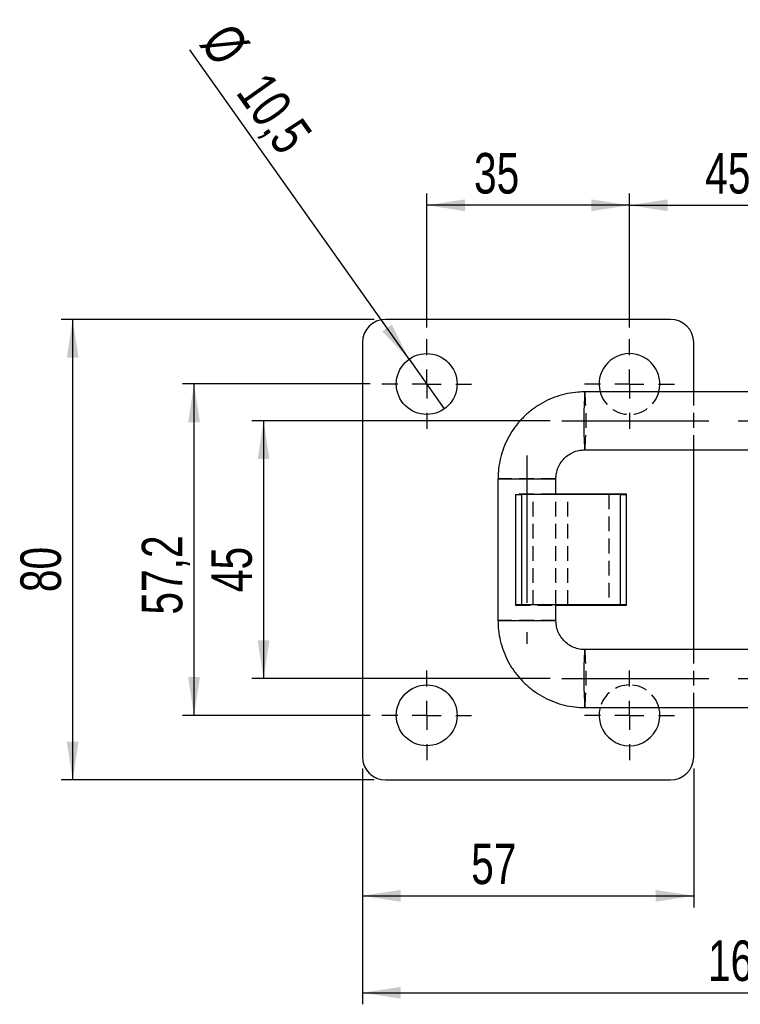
# Model space of a CAD drawing. Extents: x 44 to 838, y 191 to 555.
# Tile 1 of 12: x 44 to 168, y 191 to 361. Entities that reach past the tile are written whole.
import ezdxf

# ---------------------------------------------------------------- set-up
doc = ezdxf.new("R2010")
doc.units = 0
doc.header["$LTSCALE"] = 2
doc.linetypes.add('CENTERX2', pattern=[20.32, 12.7, -2.54, 2.54, -2.54])
doc.linetypes.add('HIDDEN', pattern=[1.905, 1.27, -0.635])
doc.layers.get('0').update_dxf_attribs({"linetype": 'CONTINUOUS'})
doc.styles.add('SLDTEXTSTYLE0', font='TXT', dxfattribs={"width": 0.75})
doc.dimstyles.new('SLDDIMSTYLE0', dxfattribs={"dimtxt": 7, "dimasz": 6.604, "dimexe": 0, "dimexo": 0.0625, "dimgap": 1.75, "dimtad": 1, "dimdec": 0, "dimrnd": 1e-09, "dimzin": 12, "dimtxsty": 'SLDTEXTSTYLE0', "dimsah": 1, "dimcen": 0.09, "dimazin": 3, "dimtfac": 1, "dimtdec": 0, "dimtofl": 0, "dimtmove": 0, "dimatfit": 3, "dimtolj": 1, "dimtzin": 12})
doc.dimstyles.new('SLDDIMSTYLE1', dxfattribs={"dimtxt": 7, "dimasz": 6.604, "dimexe": 0, "dimexo": 0.0625, "dimgap": 1.75, "dimtad": 1, "dimdec": 0, "dimrnd": 1e-09, "dimzin": 12, "dimtxsty": 'SLDTEXTSTYLE0', "dimsah": 1, "dimcen": 0.09, "dimazin": 3, "dimtfac": 1, "dimtofl": 0, "dimtmove": 0, "dimatfit": 3, "dimtolj": 1, "dimtzin": 12})
doc.dimstyles.new('SLDDIMSTYLE4', dxfattribs={"dimtxt": 7, "dimasz": 6.604, "dimexe": 0, "dimexo": 0.0625, "dimgap": 1.75, "dimtad": 1, "dimdec": 3, "dimrnd": 1e-09, "dimzin": 12, "dimtxsty": 'SLDTEXTSTYLE0', "dimsah": 1, "dimcen": 0.09, "dimazin": 3, "dimtfac": 1, "dimtdec": 3, "dimtofl": 0, "dimtmove": 0, "dimatfit": 3, "dimtolj": 1, "dimtzin": 12})
doc.dimstyles.new('SLDDIMSTYLE5', dxfattribs={"dimtxt": 7, "dimasz": 6.604, "dimexe": 0, "dimexo": 0.0625, "dimgap": 1.75, "dimtad": 1, "dimrnd": 1e-09, "dimzin": 12, "dimtxsty": 'SLDTEXTSTYLE0', "dimsah": 1, "dimcen": 0.09, "dimazin": 3, "dimtfac": 1, "dimtofl": 0, "dimtmove": 0, "dimatfit": 3, "dimtolj": 1, "dimtzin": 12})
doc.dimstyles.new('SLDDIMSTYLE6', dxfattribs={"dimtxt": 7, "dimasz": 6.604, "dimexe": 0, "dimexo": 0.0625, "dimgap": 1.75, "dimtad": 1, "dimdec": 3, "dimrnd": 1e-09, "dimzin": 12, "dimtxsty": 'SLDTEXTSTYLE0', "dimblk1": 'NONE', "dimsah": 1, "dimcen": 0, "dimazin": 3, "dimtfac": 1, "dimtdec": 3, "dimtmove": 0, "dimatfit": 3, "dimtolj": 1, "dimtzin": 12})

# ---------------------------------------------------------------- blocks, each defined once
blk = doc.blocks.new('_D_7')
at = {"color": 179, "linetype": 'CONTINUOUS'}
for p, q in [((114.13, 307.94), (114.13, 331.05)), ((149.13, 307.94), (149.13, 331.05)), ((149.13, 329.05), (114.13, 329.05))]:
    blk.add_line(p, q, dxfattribs=at)
for points in [[(114.13, 329.05), (120.73, 328.03), (120.73, 330.06)], [(149.13, 329.05), (142.52, 330.06), (142.52, 328.03)]]:
    blk.add_solid(points, dxfattribs=at)
at = {"color": 179, "linetype": 'CONTINUOUS', "insert": (122.29, 338.07, -55.23), "char_height": 7, "attachment_point": 1, "style": 'SLDTEXTSTYLE0'}
blk.add_mtext('35', dxfattribs=at)
blk = doc.blocks.new('_D_8')
at = {"color": 179, "linetype": 'CONTINUOUS'}
for p, q in [((149.13, 307.94), (149.13, 331.05)), ((194.14, 307.94), (194.14, 331.05)), ((149.13, 329.05), (194.14, 329.05))]:
    blk.add_line(p, q, dxfattribs=at)
for points in [[(149.13, 329.05), (155.73, 328.03), (155.73, 330.06)], [(194.14, 329.05), (187.54, 330.06), (187.54, 328.03)]]:
    blk.add_solid(points, dxfattribs=at)
at = {"color": 179, "linetype": 'CONTINUOUS', "insert": (162.2, 338.07, -55.23), "char_height": 7, "attachment_point": 1, "style": 'SLDTEXTSTYLE0'}
blk.add_mtext('45', dxfattribs=at)
blk = doc.blocks.new('_D_10')
at = {"color": 179, "linetype": 'CONTINUOUS'}
for p, q in [((103.03, 231.84), (103.03, 207.84)), ((160.23, 231.84), (160.23, 207.84)), ((103.03, 209.84), (160.23, 209.84))]:
    blk.add_line(p, q, dxfattribs=at)
for points in [[(103.03, 209.84), (109.63, 208.82), (109.63, 210.85)], [(160.23, 209.84), (153.62, 210.85), (153.62, 208.82)]]:
    blk.add_solid(points, dxfattribs=at)
at = {"color": 179, "linetype": 'CONTINUOUS', "insert": (121.8, 218.86, -55.23), "char_height": 7, "attachment_point": 1, "style": 'SLDTEXTSTYLE0'}
blk.add_mtext('57', dxfattribs=at)
blk = doc.blocks.new('_D_12')
at = {"color": 179, "linetype": 'CONTINUOUS'}
for p, q in [((104.38, 298.19), (71.96, 298.19)), ((73.96, 240.99), (73.96, 298.19)), ((104.38, 240.99), (71.96, 240.99))]:
    blk.add_line(p, q, dxfattribs=at)
for points in [[(73.96, 298.19), (72.95, 291.58), (74.98, 291.58)], [(73.96, 240.99), (74.98, 247.59), (72.95, 247.59)]]:
    blk.add_solid(points, dxfattribs=at)
at = {"color": 179, "linetype": 'CONTINUOUS', "insert": (64.94, 258.38, -55.23), "char_height": 7, "attachment_point": 1, "rotation": 90, "style": 'SLDTEXTSTYLE0'}
blk.add_mtext('57,2', dxfattribs=at)
blk = doc.blocks.new('_D_13')
at = {"color": 179, "linetype": 'CONTINUOUS'}
for p, q in [((105.03, 309.34), (51.01, 309.34)), ((53.01, 309.34), (53.01, 229.84)), ((105.03, 229.84), (51.01, 229.84))]:
    blk.add_line(p, q, dxfattribs=at)
for points in [[(53.01, 309.34), (52, 302.73), (54.03, 302.73)], [(53.01, 229.84), (54.03, 236.44), (52, 236.44)]]:
    blk.add_solid(points, dxfattribs=at)
at = {"color": 179, "linetype": 'CONTINUOUS', "insert": (43.99, 262.26, -55.23), "char_height": 7, "attachment_point": 1, "rotation": 90, "style": 'SLDTEXTSTYLE0'}
blk.add_mtext('80', dxfattribs=at)
blk = doc.blocks.new('_D_14')
at = {"color": 179, "linetype": 'CONTINUOUS'}
for p, q in [((135.43, 291.84), (83.96, 291.84)), ((85.96, 291.84), (85.96, 247.34)), ((135.43, 247.34), (83.96, 247.34))]:
    blk.add_line(p, q, dxfattribs=at)
for points in [[(85.96, 291.84), (84.95, 285.23), (86.98, 285.23)], [(85.96, 247.34), (86.98, 253.94), (84.95, 253.94)]]:
    blk.add_solid(points, dxfattribs=at)
at = {"color": 179, "linetype": 'CONTINUOUS', "insert": (76.94, 262.26, -55.23), "char_height": 7, "attachment_point": 1, "rotation": 90, "style": 'SLDTEXTSTYLE0'}
blk.add_mtext('45', dxfattribs=at)
blk = doc.blocks.new('_D_15')
at = {"color": 179, "linetype": 'CONTINUOUS'}
for q in [(73.23, 355.88), (117.16, 293.9)]:
    blk.add_line((111.09, 302.47), q, dxfattribs=at)
blk.add_solid([(111.09, 302.47), (108.1, 308.44), (106.44, 307.27)], dxfattribs=at)
at = {"color": 179, "linetype": 'CONTINUOUS', "char_height": 7, "attachment_point": 1, "rotation": 305.3283, "style": 'SLDTEXTSTYLE0'}
for s, insert in [('%%c', (80.57, 361.08, -55.23)), ('10,5', (86.76, 352.53, -55.23))]:
    blk.add_mtext(s, dxfattribs=dict(at, insert=insert))
blk = doc.blocks.new('_NONE')
blk = doc.blocks.new('_D_16')
at = {"color": 179, "linetype": 'CONTINUOUS'}
for p, q in [((103.03, 231.84), (103.03, 191.1)), ((265.69, 231.84), (265.69, 191.1)), ((103.03, 193.1), (265.69, 193.1))]:
    blk.add_line(p, q, dxfattribs=at)
for points in [[(103.03, 193.1), (109.63, 192.09), (109.63, 194.12)], [(265.69, 193.1), (259.09, 194.12), (259.09, 192.09)]]:
    blk.add_solid(points, dxfattribs=at)
at = {"color": 179, "linetype": 'CONTINUOUS', "insert": (162.67, 202.13, -55.23), "char_height": 7, "attachment_point": 1, "style": 'SLDTEXTSTYLE0'}
blk.add_mtext('163', dxfattribs=at)
blk = doc.blocks.new('SW_CENTERMARKSYMBOL_5')
at = {"color": 0, "linetype": 'CONTINUOUS'}
for p, q in [((0, 5), (0, 7.75)), ((0, 0), (0, 2.5)), ((-5, 0), (-7.75, 0)), ((0, 0), (-2.5, 0)), ((0, 0), (0, -2.5)), ((0, 0), (2.5, 0)), ((5, 0), (7.75, 0)), ((0, -5), (0, -7.75))]:
    blk.add_line(p, q, dxfattribs=at)
blk = doc.blocks.new('SW_CENTERMARKSYMBOL_6')
at = {"color": 0, "linetype": 'CONTINUOUS'}
for p, q in [((0, 5), (0, 7.75)), ((0, 0), (0, 2.5)), ((-5, 0), (-7.75, 0)), ((0, 0), (-2.5, 0)), ((0, 0), (0, -2.5)), ((0, 0), (2.5, 0)), ((5, 0), (7.75, 0)), ((0, -5), (0, -7.75))]:
    blk.add_line(p, q, dxfattribs=at)
blk = doc.blocks.new('SW_CENTERMARKSYMBOL_7')
at = {"color": 0, "linetype": 'CONTINUOUS'}
for p, q in [((0, 5), (0, 7.75)), ((0, 0), (0, 2.5)), ((-5, 0), (-7.75, 0)), ((0, 0), (-2.5, 0)), ((0, 0), (0, -2.5)), ((0, 0), (2.5, 0)), ((5, 0), (7.75, 0)), ((0, -5), (0, -7.75))]:
    blk.add_line(p, q, dxfattribs=at)
blk = doc.blocks.new('SW_CENTERMARKSYMBOL_8')
at = {"color": 0, "linetype": 'CONTINUOUS'}
for p, q in [((0, 5), (0, 7.75)), ((0, 0), (0, 2.5)), ((-5, 0), (-7.75, 0)), ((0, 0), (-2.5, 0)), ((0, 0), (0, -2.5)), ((0, 0), (2.5, 0)), ((5, 0), (7.75, 0)), ((0, -5), (0, -7.75))]:
    blk.add_line(p, q, dxfattribs=at)

msp = doc.modelspace()

# ---------------------------------------------------------------- linework, layer by layer
at = {"color": 7, "linetype": 'CONTINUOUS'}
for p, q in [((156.2264, 309.3362), (107.0264, 309.3362)), ((103.0264, 305.3362), (103.0264, 233.8362)), ((160.2264, 296.8362), (160.2264, 305.3362)), ((239.1258, 296.8362), (141.4252, 296.8362)), ((141.4252, 286.8362), (239.1258, 286.8362)), ((160.2264, 252.3362), (160.2264, 286.8362)), ((126.4303, 281.8362), (126.4303, 257.3362)), ((136.4303, 279.1112), (136.4303, 281.8362)), ((129.5014, 260.0612), (129.5014, 279.1112)), ((129.5014, 279.1112), (130.5014, 279.1112)), ((130.5014, 279.1112), (130.5014, 260.0612)), ((147.5514, 279.1112), (130.5014, 279.1112)), ((148.6264, 279.1862), (136.4303, 279.1862)), ((147.5514, 260.0612), (147.5514, 279.1112)), ((147.5514, 279.1112), (148.5514, 279.1112)), ((148.5514, 279.1112), (148.5514, 260.0612)), ((148.6264, 259.9862), (148.6264, 279.1862)), ((130.5014, 260.0612), (129.5014, 260.0612)), ((147.5514, 260.0612), (130.5014, 260.0612)), ((136.4303, 257.3362), (136.4303, 260.0612)), ((136.4303, 259.9862), (148.6264, 259.9862)), ((148.5514, 260.0612), (147.5514, 260.0612)), ((239.1258, 252.3362), (141.4252, 252.3362)), ((141.4252, 242.3362), (239.1258, 242.3362)), ((160.2264, 233.8362), (160.2264, 242.3362)), ((107.0264, 229.8362), (156.2264, 229.8362))]:
    msp.add_line(p, q, dxfattribs=at)
at = {"color": 7, "linetype": 'HIDDEN'}
for p, q in [((160.2264, 286.8362), (160.2264, 296.8362)), ((136.4303, 281.8362), (126.4303, 281.8362)), ((136.4303, 279.1862), (129.4264, 279.1862)), ((129.4264, 279.1862), (129.4264, 259.9862)), ((132.5014, 260.0612), (132.5014, 279.1112)), ((136.4303, 260.0612), (136.4303, 279.1112)), ((138.5014, 260.0612), (138.5014, 279.1112)), ((145.5514, 279.1112), (145.5514, 260.0612)), ((129.4264, 259.9862), (136.4303, 259.9862)), ((136.4303, 257.3362), (126.4303, 257.3362)), ((160.2264, 242.3362), (160.2264, 252.3362))]:
    msp.add_line(p, q, dxfattribs=at)
at = {"color": 179, "linetype": 'CENTERX2'}
for p, q in [((137.4252, 291.8362), (280.3563, 291.8362)), ((131.4303, 285.8362), (131.4303, 253.3362)), ((137.4252, 247.3362), (280.3563, 247.3362))]:
    msp.add_line(p, q, dxfattribs=at)
at = {"color": 8, "linetype": 'CONTINUOUS'}
for p, q in [((126.4303, 281.8362), (131.2706, 281.8362)), ((131.2706, 281.8362), (136.4303, 281.8362)), ((126.4303, 257.3362), (131.2706, 257.3362)), ((131.2706, 257.3362), (136.4303, 257.3362))]:
    msp.add_line(p, q, dxfattribs=at)
at = {"color": 7, "linetype": 'CONTINUOUS'}
for centre in [(114.1264, 298.1862), (114.1264, 240.9862)]:
    msp.add_circle(centre, 5.25, dxfattribs=at)
for centre, radius, start, end in [((107.0264, 305.3362), 4, 90, 180), ((156.2264, 305.3362), 4, 0, 90), ((149.1264, 298.1862), 5.25, 90, 194.900597), ((149.1264, 298.1862), 5.25, 345.099403, 90), ((149.1264, 240.9862), 5.25, 165.099403, 14.900597), ((107.0264, 233.8362), 4, 180, 270), ((156.2264, 233.8362), 4, 270, 0)]:
    msp.add_arc(centre, radius, start, end, dxfattribs=at)
at = {"color": 8, "linetype": 'CONTINUOUS'}
for centre, radius, start, end in [((186.3015, 292.9003), 45.0485, 174.987717, 181.353569), ((174.7381, 290.4027), 33.5032, 177.547801, 186.110912), ((174.7381, 248.7697), 33.5032, 173.889088, 182.452199), ((186.3015, 246.272), 45.0485, 178.646431, 185.012283)]:
    msp.add_arc(centre, radius, start, end, dxfattribs=at)
at = {"color": 7, "linetype": 'HIDDEN'}
for centre, radius, start, end in [((82.86, 291.8362), 58.7783, 355.120214, 4.879786), ((149.1264, 298.1862), 5.25, 194.900597, 345.099403), ((82.86, 247.3362), 58.7783, 355.120214, 4.879786), ((149.1264, 240.9862), 5.25, 90, 165.099403), ((149.1264, 240.9862), 5.25, 14.900597, 90)]:
    msp.add_arc(centre, radius, start, end, dxfattribs=at)
at = {"color": 7, "linetype": 'CONTINUOUS'}
for points, knots in [([(141.4252, 296.8362), (141.0325, 296.827), (140.0289, 296.8035), (138.4258, 296.5691), (136.6511, 296.0957), (134.9475, 295.4057), (133.3406, 294.5138), (131.8546, 293.4322), (130.5117, 292.1773), (129.3318, 290.7679), (128.3326, 289.2249), (127.5293, 287.5716), (126.9331, 285.8324), (126.5619, 284.065), (126.4389, 282.7227), (126.4318, 281.9898), (126.4303, 281.8362)], [0, 0, 0, 0, 0.050034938, 0.127876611, 0.205746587, 0.283616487, 0.361487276, 0.439358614, 0.517231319, 0.595105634, 0.672981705, 0.750859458, 0.828739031, 0.906620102, 0.980429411, 1, 1, 1, 1]), ([(136.4303, 281.8362), (136.4335, 281.9672), (136.4452, 282.4503), (136.605, 283.2788), (137.014, 284.2616), (137.6232, 285.1362), (138.4019, 285.8642), (139.3164, 286.4074), (140.3383, 286.7669), (141.0583, 286.8128), (141.4252, 286.8362)], [0, 0, 0, 0, 0.05009072, 0.1847845, 0.31970004, 0.45463714, 0.58960954, 0.7246235, 0.85967941, 1, 1, 1, 1]), ([(126.4303, 257.3362), (126.4395, 256.9435), (126.463, 255.9396), (126.6972, 254.3361), (127.1705, 252.5606), (127.8604, 250.8562), (128.7521, 249.2487), (129.8335, 247.762), (131.0881, 246.4185), (132.4972, 245.2382), (134.0398, 244.2387), (135.6927, 243.4351), (137.4313, 242.8389), (139.1982, 242.4677), (140.5397, 242.3447), (141.272, 242.3377), (141.4252, 242.3362)], [0, 0, 0, 0, 0.05002379, 0.12787936, 0.2057636, 0.28364762, 0.361531, 0.43941341, 0.5172944, 0.59517394, 0.67305185, 0.75092781, 0.82880207, 0.90667497, 0.98047195, 1, 1, 1, 1]), ([(141.4252, 252.3362), (141.2945, 252.3393), (140.8118, 252.351), (139.9839, 252.5111), (139.0016, 252.9208), (138.1274, 253.5312), (137.4001, 254.3114), (136.8576, 255.2274), (136.4993, 256.25), (136.4536, 256.9699), (136.4303, 257.3362)], [0, 0, 0, 0, 0.05009076, 0.18499041, 0.32009655, 0.45517762, 0.59021996, 0.72521909, 0.86017826, 1, 1, 1, 1])]:
    msp.add_open_spline(points, degree=3, knots=knots, dxfattribs=at)

# ---------------------------------------------------------------- block references
at = {"color": 179, "linetype": 'CONTINUOUS'}
for name, p in [('SW_CENTERMARKSYMBOL_6', (114.1264, 298.1862)), ('SW_CENTERMARKSYMBOL_5', (149.1264, 298.1862)), ('SW_CENTERMARKSYMBOL_7', (114.1264, 240.9862)), ('SW_CENTERMARKSYMBOL_8', (149.1264, 240.9862))]:
    msp.add_blockref(name, p, dxfattribs=at)

# ---------------------------------------------------------------- dimensions: what is measured, and where the dimension line sits
dim = msp.add_diameter_dim_2p(p1=(117.1623, 293.903), p2=(111.0905, 302.4694), dimstyle='SLDDIMSTYLE6', dxfattribs=at)
dim.commit()
dim.dimension.update_dxf_attribs({"geometry": '_D_15', "text_midpoint": (82.9975, 342.1052), "dimtype": 163})
for base, p1, p2, dimstyle, picture, middle in [((114.1264, 329.0469), (149.1264, 305.9362), (114.1264, 305.9362), 'SLDDIMSTYLE4', '_D_7', (130.3079, 329.0469)), ((194.1425, 329.0469), (149.1264, 305.9362), (194.1425, 305.9362), 'SLDDIMSTYLE1', '_D_8', (170.2146, 329.0469)), ((160.2264, 209.8362), (103.0264, 233.8362), (160.2264, 233.8362), 'SLDDIMSTYLE0', '_D_10', (129.8139, 209.8362)), ((265.6925, 193.1042), (103.0264, 233.8362), (265.6925, 233.8362), 'SLDDIMSTYLE0', '_D_16', (173.2674, 193.1042))]:
    dim = msp.add_linear_dim(base=base, p1=p1, p2=p2, dimstyle=dimstyle, dxfattribs=at)
    dim.commit()
    dim.dimension.update_dxf_attribs({"geometry": picture, "text_midpoint": middle, "dimtype": 160})
for base, p1, p2, dimstyle, picture, middle in [((53.0140460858, 229.836185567), (107.0263889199, 309.336185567), (107.0263889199, 229.836185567), 'SLDDIMSTYLE0', '_D_13', (53.0140460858, 270.2788703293)), ((73.9626, 298.1862), (106.3764, 240.9862), (106.3764, 298.1862), 'SLDDIMSTYLE5', '_D_12', (73.9626, 270.2789)), ((85.962610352, 247.336185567), (137.4252190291, 291.836185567), (137.4252190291, 247.336185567), 'SLDDIMSTYLE0', '_D_14', (85.962610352, 270.2788703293))]:
    dim = msp.add_linear_dim(base=base, p1=p1, p2=p2, angle=90, dimstyle=dimstyle, dxfattribs=at)
    dim.commit()
    dim.dimension.update_dxf_attribs({"geometry": picture, "text_midpoint": middle, "dimtype": 160})

doc.saveas('drawing.dxf')
